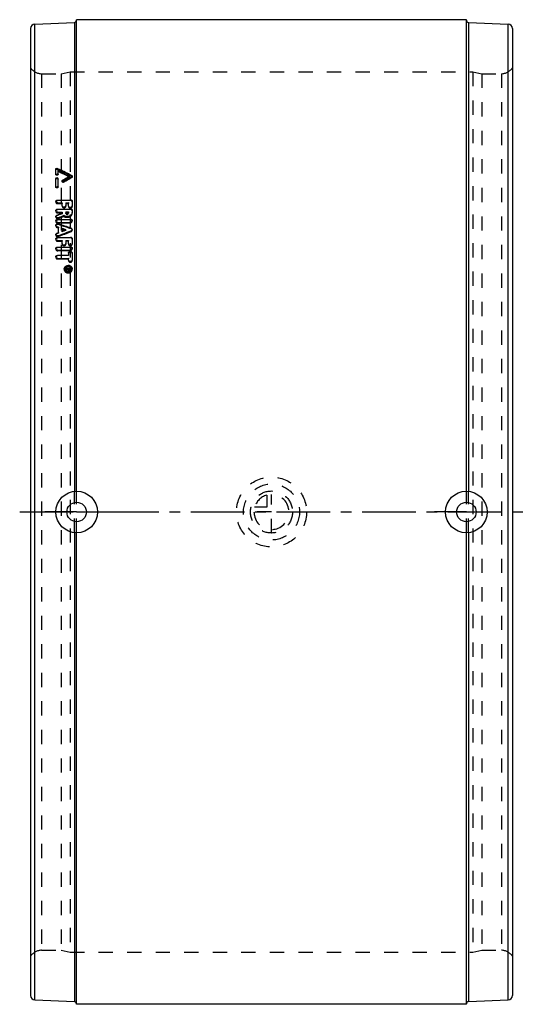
# Model space of a CAD drawing. Header units: millimetres. Extents: x 385 to 615, y 275 to 725.
import ezdxf

# ---------------------------------------------------------------- set-up
doc = ezdxf.new("R2010")
doc.units = ezdxf.units.MM
doc.header["$LTSCALE"] = 65.185185
doc.linetypes.add('CENTER', pattern=[0.6, 0.375, -0.075, 0.075, -0.075])
doc.linetypes.add('HIDDEN', pattern=[0.2, 0.1, -0.1])
for name, color, linetype in [('BOHRUNG', 7, 'CONTINUOUS'), ('KOERPER', 7, 'CONTINUOUS'), ('KONST.EL_MIT_GEO', 7, 'CONTINUOUS'), ('KURVEN', 7, 'CONTINUOUS'), ('L1', 7, 'CONTINUOUS')]:
    doc.layers.add(name, color=color, linetype=linetype)

msp = doc.modelspace()

# ---------------------------------------------------------------- linework, layer by layer
at = {"layer": 'BOHRUNG', "color": 8, "linetype": 'HIDDEN'}
for p, q in [((395.01, 700.3), (404, 700.3)), ((596, 700.3), (604.99, 700.3)), ((395.01, 299.7), (404, 299.7)), ((596, 299.7), (604.99, 299.7))]:
    msp.add_line(p, q, dxfattribs=at)
at = {"layer": 'KOERPER', "color": 7, "linetype": 'Continuous'}
for p, q in [((589, 725), (411, 725)), ((589, 275), (411, 275))]:
    msp.add_line(p, q, dxfattribs=at)
at = {"layer": 'KONST.EL_MIT_GEO', "color": 7, "linetype": 'Continuous'}
for p, q in [((411, 509.5), (411, 725)), ((589, 509.5), (589, 725)), ((390, 721), (390, 279)), ((391.91, 723), (410.04, 723.79)), ((391.91, 277), (391.91, 723)), ((410.04, 723.79), (410.04, 509.45)), ((589.96, 723.79), (589.96, 509.45)), ((589.96, 723.79), (608.09, 723)), ((608.09, 277), (608.09, 723)), ((610, 721), (610, 279)), ((402.3, 656.7), (402.28, 657.05)), ((402.28, 657.05), (403, 656.68)), ((401.49, 654.61), (401.49, 656.74)), ((402.3, 656.7), (403.02, 656.34)), ((402.48, 656.07), (402.48, 654.64)), ((403.63, 655.48), (402.48, 656.07)), ((403, 656.68), (403.72, 656.32)), ((403.02, 656.34), (403.27, 656.21)), ((403.27, 656.21), (403.75, 655.97)), ((405.08, 651.94), (406.11, 652.53)), ((406.65, 652.49), (407.69, 653.08)), ((407.67, 653.43), (407.09, 653.72)), ((408.06, 652.75), (407.57, 652.47)), ((407.69, 653.08), (407.67, 653.43)), ((408.06, 654.12), (408.19, 654.06)), ((408.18, 652.82), (408.06, 652.75)), ((408.08, 653.78), (408.8, 653.41)), ((408.78, 653.17), (408.18, 652.82)), ((408.19, 654.06), (408.78, 653.75)), ((408.8, 653.41), (408.78, 653.75)), ((401.49, 648.81), (401.49, 652.46)), ((402.48, 652.49), (402.48, 648.84)), ((404.56, 651.64), (405.08, 651.94)), ((404.59, 651.3), (404.56, 651.64)), ((404.59, 651.3), (405.62, 651.9)), ((405.76, 651.42), (405.16, 651.07)), ((405.62, 651.9), (406.65, 652.49)), ((406.36, 651.77), (405.76, 651.42)), ((406.97, 652.12), (406.36, 651.77)), ((407.57, 652.47), (406.97, 652.12)), ((402.34, 642.56), (408.13, 642.72)), ((402.34, 642.56), (402.36, 642.24)), ((402.34, 641.25), (404.39, 641.31)), ((408.16, 642.4), (402.36, 642.24)), ((404.39, 641.31), (404.41, 640.99)), ((404.39, 639.99), (404.39, 641.31)), ((406.08, 641.35), (407.29, 641.39)), ((406.08, 641.35), (406.08, 640.03)), ((407.29, 639.85), (407.29, 641.39)), ((408.13, 642.72), (408.16, 642.4)), ((408.98, 642.09), (408.98, 639.89)), ((401.98, 635.69), (402, 635.39)), ((402.34, 638.38), (408.13, 638.54)), ((402.34, 638.38), (402.36, 638.07)), ((402.34, 637.05), (404.39, 637.1)), ((408.16, 638.23), (402.36, 638.07)), ((403.58, 636.33), (404.39, 636.65)), ((404.41, 636.34), (403.87, 636.13)), ((404.39, 636.65), (404.39, 637.1)), ((404.39, 636.65), (404.41, 636.34)), ((406.08, 637.15), (407.29, 637.18)), ((406.08, 637.15), (406.08, 636.78)), ((407.29, 636.81), (407.29, 637.18)), ((408.13, 638.54), (408.16, 638.23)), ((408.98, 637.9), (408.98, 636.86)), ((402.11, 630.33), (402, 630.37)), ((402.69, 630.14), (402.11, 630.33)), ((402.34, 633.74), (408.13, 633.89)), ((402.34, 633.74), (402.36, 633.44)), ((402.34, 632.37), (408.13, 632.52)), ((408.16, 633.59), (402.36, 633.44)), ((402.68, 631.64), (402.7, 631.35)), ((402.69, 627.74), (402.69, 630.14)), ((406.39, 630.13), (405.92, 630.28)), ((408.13, 633.89), (408.16, 633.59)), ((402, 627.47), (402.69, 627.74)), ((402, 627.47), (402.02, 627.19)), ((402.71, 627.45), (402.02, 627.19)), ((402.34, 625.44), (408.13, 625.58)), ((402.69, 627.74), (402.71, 627.45)), ((404.39, 629.57), (404.39, 628.39)), ((404.93, 629.39), (404.39, 629.57)), ((404.39, 628.39), (404.41, 628.11)), ((404.49, 628.14), (404.41, 628.11)), ((405.14, 628.39), (404.49, 628.14)), ((406.03, 629.02), (404.93, 629.39)), ((406.05, 628.74), (405.14, 628.39)), ((406.54, 627.71), (405.9, 627.46)), ((406.03, 629.02), (406.05, 628.74)), ((407.83, 628.2), (406.54, 627.71)), ((408.48, 628.45), (407.83, 628.2)), ((408.5, 629.43), (407.85, 629.64)), ((408.13, 625.58), (408.16, 625.3)), ((408.48, 629.72), (408.5, 629.43)), ((402.34, 625.44), (402.36, 625.16)), ((402.34, 624.04), (404.39, 624.09)), ((402.34, 621.09), (408.13, 621.23)), ((402.34, 621.09), (402.36, 620.82)), ((408.16, 625.3), (402.36, 625.16)), ((404.39, 624.09), (404.41, 623.81)), ((404.39, 622.67), (404.39, 624.09)), ((406.08, 624.13), (407.29, 624.16)), ((406.08, 624.13), (406.08, 622.71)), ((407.29, 622.63), (407.29, 624.16)), ((408.13, 621.23), (408.16, 620.96)), ((408.98, 624.9), (408.98, 622.67)), ((402.34, 619.66), (408.13, 619.8)), ((402.34, 617.35), (407.29, 617.46)), ((402.34, 617.35), (402.36, 617.09)), ((408.16, 620.96), (402.36, 620.82)), ((407.31, 617.2), (402.36, 617.09)), ((407.29, 618.34), (407.31, 618.08)), ((407.29, 618.34), (407.31, 617.2)), ((407.29, 617.46), (407.31, 617.2)), ((408.98, 618.38), (408.98, 615.17)), ((402.34, 615.9), (407.29, 616.02)), ((407.29, 615.13), (407.29, 616.02)), ((405.73, 611.01), (405.74, 610.96)), ((406.15, 611.47), (408.13, 611.52)), ((406.15, 611.23), (406.15, 611.47)), ((406.15, 611.23), (406.98, 611.25)), ((406.15, 610.99), (406.29, 611.02)), ((406.15, 610.99), (406.17, 610.8)), ((406.15, 610.74), (406.15, 610.99)), ((406.25, 610.76), (406.15, 610.74)), ((406.45, 610.8), (406.25, 610.76)), ((406.29, 611.02), (406.84, 611.14)), ((406.6, 610.84), (406.45, 610.8)), ((406.75, 610.87), (406.6, 610.84)), ((406.9, 610.9), (406.75, 610.87)), ((406.84, 611.14), (406.98, 611.17)), ((407.04, 610.93), (406.9, 610.9)), ((406.98, 611.25), (407, 610.92)), ((406.98, 611.17), (406.98, 611.25)), ((408.16, 611.27), (407.04, 611.24)), ((407.26, 611.25), (407.26, 611.13)), ((407.26, 611.13), (407.29, 610.88)), ((407.41, 611.01), (407.71, 611.02)), ((407.41, 611.01), (407.43, 610.76)), ((407.41, 610.76), (407.71, 610.77)), ((407.71, 611.02), (407.73, 610.77)), ((407.85, 611.26), (407.86, 611.18)), ((407.85, 611.14), (407.85, 611.26)), ((407.85, 611.14), (407.87, 610.89)), ((407.87, 611.02), (407.87, 610.89)), ((408.13, 611.52), (408.13, 611.15)), ((408.56, 611.19), (408.55, 611.25)), ((410.04, 490.55), (410.04, 276.21)), ((589.96, 490.55), (589.96, 276.21)), ((411, 275), (411, 490.5)), ((589, 275), (589, 490.5)), ((391.91, 277), (410.04, 276.21)), ((589.96, 276.21), (608.09, 277))]:
    msp.add_line(p, q, dxfattribs=at)
at = {"layer": 'KONST.EL_MIT_GEO', "color": 8, "linetype": 'HIDDEN'}
for p, q in [((395.01, 700.3), (395.01, 299.7)), ((404, 700.3), (408, 701.1)), ((404, 700.3), (404, 299.7)), ((408, 701.1), (408, 298.9)), ((408, 701.1), (592, 701.1)), ((592, 701.1), (592, 298.9)), ((592, 701.1), (596, 700.3)), ((596, 700.3), (596, 299.7)), ((604.99, 700.3), (604.99, 299.7)), ((401.51, 656.39), (401.49, 656.74)), ((401.51, 654.27), (401.49, 654.61)), ((401.51, 654.27), (401.49, 654.61)), ((402.5, 655.72), (402.48, 656.07)), ((402.5, 654.3), (402.48, 654.64)), ((402.48, 654.64), (402.5, 654.3)), ((408.8, 652.82), (408.78, 653.17)), ((409, 653.14), (408.98, 653.48)), ((401.51, 652.12), (401.49, 652.46)), ((401.51, 648.48), (401.49, 648.81)), ((401.51, 648.48), (401.49, 648.81)), ((402.5, 652.15), (402.48, 652.49)), ((402.5, 648.5), (402.48, 648.84)), ((402.48, 648.84), (402.5, 648.5)), ((404.37, 651.33), (404.39, 650.99)), ((405.18, 650.74), (405.16, 651.07)), ((401.49, 641.85), (401.51, 641.53)), ((402.34, 641.25), (402.36, 640.93)), ((402.36, 640.93), (404.41, 640.99)), ((404.39, 639.99), (404.41, 639.67)), ((404.39, 639.99), (404.41, 639.67)), ((406.08, 641.35), (406.11, 641.04)), ((406.08, 640.03), (406.11, 639.72)), ((406.11, 639.72), (406.08, 640.03)), ((406.11, 641.04), (407.31, 641.07)), ((407.29, 641.39), (407.31, 641.07)), ((407.29, 639.85), (407.31, 639.53)), ((407.29, 639.85), (407.31, 639.53)), ((408.98, 642.09), (409, 641.77)), ((409, 639.58), (408.98, 639.89)), ((408.98, 639.89), (409, 639.58)), ((401.49, 637.66), (401.51, 637.35)), ((401.49, 635.03), (401.51, 634.72)), ((402.34, 637.05), (402.36, 636.74)), ((402.36, 636.74), (404.41, 636.8)), ((404.39, 637.1), (404.41, 636.8)), ((404.39, 636.65), (404.41, 636.34)), ((405.09, 635.44), (405.11, 635.14)), ((406.08, 637.15), (406.11, 636.84)), ((406.08, 636.78), (406.11, 636.47)), ((406.11, 636.47), (406.08, 636.78)), ((406.11, 636.84), (407.31, 636.88)), ((407.29, 637.18), (407.31, 636.88)), ((407.29, 636.81), (407.31, 636.51)), ((407.29, 636.81), (407.31, 636.51)), ((408.98, 637.9), (409, 637.59)), ((409, 636.55), (408.98, 636.86)), ((408.98, 636.86), (409, 636.55)), ((401.49, 633), (401.51, 632.7)), ((401.49, 630.94), (401.51, 630.65)), ((402, 630.37), (402.02, 630.08)), ((402.02, 630.08), (402.71, 629.84)), ((402.34, 632.37), (402.36, 632.08)), ((402.36, 632.08), (408.16, 632.23)), ((402.69, 630.14), (402.71, 629.84)), ((402.7, 634.49), (402.72, 634.19)), ((408.13, 632.52), (408.16, 632.23)), ((409, 632.97), (408.98, 633.27)), ((401.49, 626.77), (401.51, 626.49)), ((402.68, 626.21), (402.7, 625.93)), ((402.69, 627.74), (402.71, 627.45)), ((404.39, 629.57), (404.41, 629.28)), ((404.41, 628.11), (404.39, 628.39)), ((408.48, 628.45), (408.5, 628.16)), ((409, 628.85), (408.98, 629.14)), ((401.49, 624.68), (401.51, 624.4)), ((402.34, 624.04), (402.36, 623.76)), ((402.36, 623.76), (404.41, 623.81)), ((404.39, 622.67), (404.41, 622.4)), ((404.39, 622.67), (404.41, 622.4)), ((406.08, 624.13), (406.11, 623.85)), ((406.08, 622.71), (406.11, 622.44)), ((406.11, 622.44), (406.08, 622.71)), ((406.11, 623.85), (407.31, 623.88)), ((407.29, 624.16), (407.31, 623.88)), ((407.29, 622.63), (407.31, 622.36)), ((407.29, 622.63), (407.31, 622.36)), ((408.98, 624.9), (409, 624.62)), ((409, 622.4), (408.98, 622.67)), ((408.98, 622.67), (409, 622.4)), ((401.49, 620.31), (401.51, 620.04)), ((401.49, 616.56), (401.51, 616.3)), ((402.34, 619.66), (402.36, 619.39)), ((402.36, 619.39), (408.16, 619.53)), ((408.13, 619.8), (408.16, 619.53)), ((409, 620.31), (408.98, 620.58)), ((408.98, 618.38), (409, 618.12)), ((402.34, 615.9), (402.36, 615.65)), ((402.36, 615.65), (407.31, 615.76)), ((407.29, 616.02), (407.31, 615.76)), ((407.29, 615.13), (407.31, 614.88)), ((407.29, 615.13), (407.31, 614.88)), ((409, 614.91), (408.98, 615.17)), ((408.98, 615.17), (409, 614.91)), ((405.31, 610.97), (405.33, 610.72)), ((405.74, 610.96), (405.76, 610.76)), ((406.15, 611.47), (406.18, 610.98)), ((406.17, 610.8), (406.18, 610.49)), ((406.18, 611.22), (406.18, 610.98)), ((406.18, 610.98), (407, 611)), ((407, 610.92), (406.18, 610.75)), ((406.18, 610.75), (406.18, 610.49)), ((406.18, 610.49), (407.07, 610.68)), ((407.04, 611.24), (406.98, 611.25)), ((407, 611), (407, 610.92)), ((407.04, 610.93), (407.07, 610.68)), ((407.26, 611.25), (407.26, 611.13)), ((407.29, 611), (407.41, 611.01)), ((407.29, 610.88), (407.29, 611)), ((407.41, 610.76), (407.43, 610.52)), ((407.43, 610.52), (407.73, 610.52)), ((407.71, 611.02), (407.87, 611.02)), ((407.71, 610.77), (407.73, 610.52)), ((407.86, 611.18), (407.86, 611.12)), ((408.13, 611.52), (408.16, 611.27)), ((408.13, 611.15), (408.16, 610.9)), ((408.16, 610.9), (408.13, 611.15)), ((408.58, 611), (408.56, 611.19)), ((409, 611.03), (408.98, 611.28)), ((410.04, 490.55), (410.04, 509.45)), ((411, 490.5), (411, 509.5)), ((589, 490.5), (589, 509.5)), ((589.96, 490.55), (589.96, 509.45)), ((404, 299.7), (408, 298.9)), ((408, 298.9), (592, 298.9)), ((592, 298.9), (596, 299.7))]:
    msp.add_line(p, q, dxfattribs=at)
at = {"layer": 'KONST.EL_MIT_GEO', "color": 2, "linetype": 'CENTER'}
for p, q in [((411, 500), (396.5, 500)), ((411, 500), (425.5, 500)), ((589, 500), (574.5, 500)), ((589, 500), (603.5, 500))]:
    msp.add_line(p, q, dxfattribs=at)
at = {"layer": 'KONST.EL_MIT_GEO', "color": 7, "linetype": 'Continuous'}
for centre, radius in [((411, 500), 9.5), ((589, 500), 9.5), ((411, 500), 4.45), ((589, 500), 4.45)]:
    msp.add_circle(centre, radius, dxfattribs=at)
at = {"layer": 'KONST.EL_MIT_GEO', "color": 8, "linetype": 'HIDDEN'}
for centre, radius, start, end in [((410, 724.79), 1, 340.5556, 360), ((395.01, 706.3), 6, 213.367, 270), ((604.99, 706.3), 6, 270, 326.633), ((74.67, 3.68), 729.81, 62.85113, 63.30786), ((925.92, -248.61), 1039.23, 119.84127, 120.07188), ((402.06, 634.76), 0.546, 172.3666, 183.8957), ((402.06, 630.69), 0.553, 169.3034, 184.5776), ((408.42, 628.8), 0.581, 19.8576, 27.0941), ((408.45, 628.81), 0.551, 3.9802, 19.7716), ((402.1, 620.09), 0.588, 170.9753, 184.4981), ((408.4, 620.26), 0.602, 4.6507, 17.4554), ((402.11, 616.35), 0.601, 171.9069, 184.6619), ((406.72, 610.84), 1.39, 175.0326, 184.754), ((406.82, 610.85), 1.06, 184.758, 194.8113), ((407.5, 610.91), 1.08, 355.0196, 4.7297), ((407.62, 610.92), 1.38, 4.7458, 9.9605), ((395.01, 293.7), 6, 90, 146.633), ((604.99, 293.7), 6, 33.367, 90), ((410, 275.21), 1, 0, 19.4444)]:
    msp.add_arc(centre, radius, start, end, dxfattribs=at)
at = {"layer": 'KONST.EL_MIT_GEO', "color": 7, "linetype": 'Continuous'}
for centre, radius, start, end in [((590, 724.79), 1, 180, 267.5), ((392, 721), 2, 92.5, 180), ((410, 724.79), 1, 272.5, 340.5556), ((608, 721), 2, 0, 87.5), ((74.03, 4.3), 729.85, 62.84886, 63.15353), ((78.61, 10.33), 723.19, 63.02815, 63.28467), ((78.77, 8.79), 724.2, 63.08086, 63.33691), ((75.09, 3.41), 730.96, 62.90129, 63.02837), ((75.26, 1.87), 731.95, 62.95423, 63.08109), ((401.76, 648.81), 0.275, 180.0747, 194.0061), ((401.99, 641.88), 0.501, 183.9242, 192.9788), ((408.18, 641.33), 1.07, 75.7699, 91.5834), ((402.01, 637.7), 0.521, 184.0387, 192.7327), ((408.18, 637.18), 1.05, 75.4249, 91.5286), ((402.03, 633.04), 0.542, 184.1753, 192.4823), ((-164.57, -1089.34), 1812.05, 71.56438, 71.75747), ((408.11, 633.56), 1.03, 271.5308, 280.1074), ((408.18, 632.56), 1.03, 83.1321, 91.4683), ((402.05, 626.81), 0.562, 184.2684, 197.0237), ((408.16, 629.26), 0.866, 291.1113, 299.4961), ((408.24, 628.65), 0.821, 62.5043, 71.5854), ((402.07, 624.72), 0.578, 184.4456, 192.0884), ((404.98, 622.67), 0.593, 180.0785, 192.7151), ((407.88, 622.63), 0.594, 180.0781, 192.7035), ((408.18, 624.3), 1, 74.4476, 91.3587), ((402.08, 620.36), 0.596, 184.6029, 191.9052), ((402.1, 616.61), 0.611, 184.7477, 191.7589), ((408.11, 620.78), 0.987, 271.3937, 280.3793), ((408.18, 619.97), 0.984, 82.5851, 91.3222), ((406.91, 611), 1.62, 138.563, 147.38), ((407.18, 610.75), 1.6, 76.3672, 99.2061), ((407.19, 610.64), 2.08, 76.177, 91.1927), ((407.21, 610.4), 2.07, 83.4873, 91.2318), ((407.91, 615.13), 0.624, 180.073, 192.3951), ((407.26, 610.96), 1.38, 53.1913, 61.45), ((407.33, 611.05), 1.26, 44.4467, 53.1963), ((407.42, 610.78), 1.63, 43.7269, 52.5704), ((406.7, 611.09), 1.39, 184.7835, 195.2207), ((406.73, 611.1), 1.43, 195.291, 205.0873), ((406.85, 611.04), 1.55, 147.3792, 156.5428), ((406.78, 611.12), 1.48, 205.065, 210.5327), ((406.86, 610.79), 1.54, 149.6049, 155.7483), ((406.81, 611.14), 1.51, 210.5294, 214.8387), ((406.9, 610.77), 1.58, 146.4082, 149.6174), ((406.81, 611.1), 1.08, 175.1758, 184.7466), ((406.84, 610.86), 1.09, 194.8812, 204.6223), ((406.97, 610.95), 1.25, 223.5535, 231.1432), ((407.07, 611.37), 1.47, 241.1002, 248.9409), ((407.1, 611.44), 1.54, 248.9531, 256.2754), ((407.1, 611.59), 2.06, 256.0497, 279.224), ((407.11, 611.48), 1.59, 256.2383, 279.2136), ((407.13, 611.24), 1.59, 256.0499, 279.0332), ((407.13, 611.28), 1.63, 278.9787, 293.3684), ((407.14, 611.43), 1.53, 293.8763, 301.6204), ((407.38, 611.1), 1.19, 34.991, 44.3837), ((407.33, 610.99), 1.27, 317.6433, 325.1939), ((407.42, 611.13), 1.14, 25.0694, 34.9879), ((407.29, 611.32), 1.73, 311.2851, 318.8231), ((407.47, 611.15), 1.09, 15.1214, 25.0589), ((407.49, 611.16), 1.07, 346.7756, 15.0477), ((407.49, 610.91), 1.09, 345.336, 355.0196), ((407.49, 610.85), 1.53, 34.3876, 43.6635), ((407.37, 611.26), 1.64, 318.8597, 327.7189), ((407.49, 611.12), 1.5, 30.931, 35.0212), ((407.43, 611.22), 1.56, 327.7165, 336.9434), ((407.51, 611.13), 1.47, 25.4162, 30.9347), ((392, 279), 2, 180, 267.5), ((410, 275.21), 1, 19.4444, 87.5), ((590, 275.21), 1, 92.5, 180), ((608, 279), 2, 272.5, 360)]:
    msp.add_arc(centre, radius, start, end, dxfattribs=at)
for points, knots in [([(401.49, 656.74), (401.49, 656.88), (401.78, 657.15), (402.13, 657.12), (402.28, 657.05)], [0, 0, 0, 0, 0.449779, 1, 1, 1, 1]), ([(401.5, 654.55), (401.49, 654.56), (401.49, 654.58), (401.49, 654.6), (401.49, 654.61)], [0, 0, 0, 0, 0.502423, 1, 1, 1, 1]), ([(401.49, 652.46), (401.49, 652.67), (401.97, 652.99), (402.48, 652.69), (402.48, 652.49)], [0, 0, 0, 0, 0.507334, 1, 1, 1, 1]), ([(402.48, 654.64), (402.48, 654.45), (402.03, 654.15), (401.55, 654.36), (401.5, 654.55)], [0, 0, 0, 0, 0.492945, 1, 1, 1, 1]), ([(401.51, 656.39), (401.51, 656.53), (401.8, 656.8), (402.15, 656.77), (402.3, 656.7)], [0, 0, 0, 0, 0.449782, 1, 1, 1, 1]), ([(401.51, 652.12), (401.51, 652.31), (401.95, 652.61), (402.43, 652.42), (402.49, 652.23)], [0, 0, 0, 0, 0.489046, 1, 1, 1, 1]), ([(408.78, 653.75), (408.81, 653.74), (408.91, 653.68), (408.98, 653.56), (408.98, 653.48)], [0, 0, 0, 0, 0.277318, 1, 1, 1, 1]), ([(402.48, 648.84), (402.48, 648.64), (402.03, 648.32), (401.55, 648.55), (401.5, 648.74)], [0, 0, 0, 0, 0.494037, 1, 1, 1, 1]), ([(404.37, 651.33), (404.36, 651.42), (404.43, 651.55), (404.53, 651.62), (404.56, 651.64)], [0, 0, 0, 0, 0.719682, 1, 1, 1, 1]), ([(405.16, 651.07), (405.01, 650.99), (404.67, 650.94), (404.37, 651.19), (404.37, 651.33)], [0, 0, 0, 0, 0.5512, 1, 1, 1, 1]), ([(401.49, 641.85), (401.48, 642.03), (401.71, 642.44), (402.12, 642.55), (402.34, 642.56)], [0, 0, 0, 0, 0.454077, 1, 1, 1, 1]), ([(402.34, 641.25), (402.15, 641.24), (401.79, 641.32), (401.54, 641.61), (401.5, 641.77)], [0, 0, 0, 0, 0.540003, 1, 1, 1, 1]), ([(402.36, 642.24), (402.29, 642.24), (402.02, 642.2), (401.75, 642.06), (401.63, 641.9)], [0, 0, 0, 0, 0.266095, 1, 1, 1, 1]), ([(406.08, 640.03), (406.08, 639.87), (405.87, 639.51), (405.32, 639.31), (404.73, 639.39), (404.44, 639.7), (404.4, 639.87)], [0, 0, 0, 0, 0.228518, 0.496251, 0.768004, 1, 1, 1, 1]), ([(408.13, 639.21), (407.94, 639.21), (407.59, 639.28), (407.34, 639.57), (407.3, 639.73)], [0, 0, 0, 0, 0.537993, 1, 1, 1, 1]), ([(408.13, 642.72), (408.34, 642.73), (408.75, 642.64), (408.98, 642.26), (408.98, 642.09)], [0, 0, 0, 0, 0.545771, 1, 1, 1, 1]), ([(408.98, 639.89), (408.98, 639.71), (408.74, 639.33), (408.34, 639.21), (408.13, 639.21)], [0, 0, 0, 0, 0.459244, 1, 1, 1, 1]), ([(408.98, 641.91), (408.97, 641.96), (408.86, 642.19), (408.63, 642.32), (408.45, 642.37)], [0, 0, 0, 0, 0.232076, 1, 1, 1, 1]), ([(401.49, 637.66), (401.48, 637.84), (401.7, 638.26), (402.12, 638.38), (402.34, 638.38)], [0, 0, 0, 0, 0.457338, 1, 1, 1, 1]), ([(401.49, 635.03), (401.48, 635.16), (401.58, 635.46), (401.84, 635.64), (401.98, 635.69)], [0, 0, 0, 0, 0.468591, 1, 1, 1, 1]), ([(402.7, 634.49), (402.45, 634.39), (402.02, 634.41), (401.6, 634.69), (401.5, 634.92), (401.49, 635.03)], [0, 0, 0, 0, 0.530495, 0.777753, 1, 1, 1, 1]), ([(402.34, 637.05), (402.15, 637.04), (401.79, 637.12), (401.54, 637.42), (401.5, 637.58)], [0, 0, 0, 0, 0.537178, 1, 1, 1, 1]), ([(402, 635.39), (401.94, 635.36), (401.71, 635.25), (401.54, 635.01), (401.52, 634.83)], [0, 0, 0, 0, 0.274827, 1, 1, 1, 1]), ([(402.36, 638.07), (402.29, 638.07), (402.01, 638.04), (401.75, 637.89), (401.63, 637.73)], [0, 0, 0, 0, 0.265314, 1, 1, 1, 1]), ([(408.98, 636.86), (408.98, 636.49), (408.66, 635.72), (407.59, 635.03), (406.29, 634.9), (405.43, 635.19), (405.09, 635.44)], [0, 0, 0, 0, 0.221062, 0.472638, 0.742607, 1, 1, 1, 1]), ([(406.08, 636.78), (406.08, 636.65), (406.2, 636.45), (406.46, 636.34), (406.76, 636.3), (407.12, 636.41), (407.29, 636.68), (407.29, 636.81)], [0, 0, 0, 0, 0.226083, 0.357418, 0.497091, 0.767702, 1, 1, 1, 1]), ([(406.11, 636.47), (406.11, 636.37), (406.18, 636.22), (406.3, 636.13), (406.33, 636.11)], [0, 0, 0, 0, 0.727707, 1, 1, 1, 1]), ([(406.33, 636.11), (406.51, 636), (406.97, 635.95), (407.31, 636.32), (407.31, 636.51)], [0, 0, 0, 0, 0.534588, 1, 1, 1, 1]), ([(408.13, 638.54), (408.34, 638.55), (408.75, 638.45), (408.98, 638.07), (408.98, 637.9)], [0, 0, 0, 0, 0.542402, 1, 1, 1, 1]), ([(408.98, 637.73), (408.97, 637.78), (408.87, 638.01), (408.63, 638.15), (408.45, 638.2)], [0, 0, 0, 0, 0.23384, 1, 1, 1, 1]), ([(401.49, 633), (401.48, 633.18), (401.7, 633.6), (402.12, 633.73), (402.34, 633.74)], [0, 0, 0, 0, 0.460743, 1, 1, 1, 1]), ([(401.49, 630.94), (401.48, 631.06), (401.55, 631.32), (401.96, 631.66), (402.42, 631.73), (402.68, 631.64)], [0, 0, 0, 0, 0.223721, 0.472255, 1, 1, 1, 1]), ([(402, 630.37), (401.86, 630.41), (401.62, 630.55), (401.5, 630.82), (401.49, 630.94)], [0, 0, 0, 0, 0.526102, 1, 1, 1, 1]), ([(402.34, 632.37), (402.15, 632.37), (401.78, 632.45), (401.54, 632.76), (401.5, 632.92)], [0, 0, 0, 0, 0.534215, 1, 1, 1, 1]), ([(402.7, 631.35), (402.47, 631.42), (401.96, 631.39), (401.56, 631.01), (401.52, 630.8)], [0, 0, 0, 0, 0.529301, 1, 1, 1, 1]), ([(402.36, 633.44), (402.29, 633.44), (402.01, 633.4), (401.75, 633.25), (401.63, 633.08)], [0, 0, 0, 0, 0.264368, 1, 1, 1, 1]), ([(408.13, 633.89), (408.34, 633.89), (408.73, 633.8), (408.97, 633.44), (408.98, 633.27)], [0, 0, 0, 0, 0.537564, 1, 1, 1, 1]), ([(408.97, 633.11), (408.95, 633.17), (408.81, 633.42), (408.52, 633.56), (408.31, 633.58)], [0, 0, 0, 0, 0.233297, 1, 1, 1, 1]), ([(408.98, 633.27), (408.99, 633.14), (408.93, 632.95), (408.82, 632.82), (408.78, 632.78)], [0, 0, 0, 0, 0.733669, 1, 1, 1, 1]), ([(401.49, 626.77), (401.48, 626.92), (401.58, 627.23), (401.85, 627.41), (402, 627.47)], [0, 0, 0, 0, 0.47267, 1, 1, 1, 1]), ([(402.68, 626.21), (402.46, 626.13), (401.98, 626.13), (401.58, 626.45), (401.51, 626.65)], [0, 0, 0, 0, 0.528062, 1, 1, 1, 1]), ([(402.02, 627.19), (401.95, 627.16), (401.73, 627.05), (401.55, 626.82), (401.52, 626.64)], [0, 0, 0, 0, 0.270914, 1, 1, 1, 1]), ([(408.13, 625.58), (408.34, 625.59), (408.76, 625.48), (408.98, 625.09), (408.98, 624.9)], [0, 0, 0, 0, 0.533196, 1, 1, 1, 1]), ([(408.48, 629.72), (408.54, 629.7), (408.78, 629.58), (408.97, 629.33), (408.98, 629.14)], [0, 0, 0, 0, 0.274168, 1, 1, 1, 1]), ([(401.49, 624.68), (401.48, 624.87), (401.69, 625.3), (402.12, 625.44), (402.34, 625.44)], [0, 0, 0, 0, 0.466279, 1, 1, 1, 1]), ([(401.49, 620.31), (401.48, 620.51), (401.68, 620.94), (402.12, 621.08), (402.34, 621.09)], [0, 0, 0, 0, 0.468933, 1, 1, 1, 1]), ([(402.34, 624.04), (402.15, 624.03), (401.78, 624.12), (401.54, 624.44), (401.5, 624.6)], [0, 0, 0, 0, 0.529369, 1, 1, 1, 1]), ([(402.36, 625.16), (402.16, 625.16), (401.79, 625.05), (401.55, 624.71), (401.52, 624.54)], [0, 0, 0, 0, 0.528212, 1, 1, 1, 1]), ([(406.08, 622.71), (406.08, 622.53), (405.89, 622.16), (405.32, 621.93), (404.71, 622.04), (404.44, 622.37), (404.4, 622.54)], [0, 0, 0, 0, 0.234975, 0.497987, 0.7636, 1, 1, 1, 1]), ([(408.98, 622.67), (408.98, 622.49), (408.79, 622.11), (408.22, 621.89), (407.61, 622), (407.34, 622.33), (407.3, 622.5)], [0, 0, 0, 0, 0.235015, 0.497996, 0.763574, 1, 1, 1, 1]), ([(408.13, 621.23), (408.34, 621.23), (408.74, 621.13), (408.97, 620.76), (408.98, 620.58)], [0, 0, 0, 0, 0.529356, 1, 1, 1, 1]), ([(408.98, 624.77), (408.94, 624.95), (408.75, 625.16), (408.51, 625.25), (408.45, 625.27)], [0, 0, 0, 0, 0.728282, 1, 1, 1, 1]), ([(401.49, 616.56), (401.47, 616.76), (401.68, 617.2), (402.12, 617.35), (402.34, 617.35)], [0, 0, 0, 0, 0.471086, 1, 1, 1, 1]), ([(402.34, 619.66), (402.15, 619.66), (401.77, 619.75), (401.54, 620.07), (401.5, 620.24)], [0, 0, 0, 0, 0.527035, 1, 1, 1, 1]), ([(402.36, 620.82), (402.16, 620.82), (401.78, 620.7), (401.55, 620.35), (401.52, 620.18)], [0, 0, 0, 0, 0.526334, 1, 1, 1, 1]), ([(402.36, 617.09), (402.16, 617.08), (401.77, 616.96), (401.54, 616.61), (401.52, 616.43)], [0, 0, 0, 0, 0.524758, 1, 1, 1, 1]), ([(407.29, 618.34), (407.29, 618.53), (407.51, 618.94), (408.13, 619.14), (408.76, 618.97), (408.98, 618.57), (408.98, 618.38)], [0, 0, 0, 0, 0.238502, 0.504104, 0.766709, 1, 1, 1, 1]), ([(408.42, 618.78), (408.17, 618.84), (407.63, 618.79), (407.31, 618.31), (407.31, 618.08)], [0, 0, 0, 0, 0.527969, 1, 1, 1, 1]), ([(408.98, 620.58), (408.99, 620.41), (408.84, 620.02), (408.48, 619.85), (408.29, 619.81)], [0, 0, 0, 0, 0.471071, 1, 1, 1, 1]), ([(408.98, 620.44), (408.93, 620.58), (408.74, 620.83), (408.46, 620.93), (408.31, 620.95)], [0, 0, 0, 0, 0.476349, 1, 1, 1, 1]), ([(408.98, 618.27), (408.94, 618.45), (408.73, 618.67), (408.49, 618.76), (408.42, 618.78)], [0, 0, 0, 0, 0.730324, 1, 1, 1, 1]), ([(402.34, 615.9), (402.15, 615.9), (401.77, 615.99), (401.54, 616.32), (401.5, 616.49)], [0, 0, 0, 0, 0.525135, 1, 1, 1, 1]), ([(406.62, 612.38), (406.52, 612.35), (406.11, 612.2), (405.76, 611.91), (405.58, 611.65)], [0, 0, 0, 0, 0.260568, 1, 1, 1, 1]), ([(406.53, 612.21), (406.31, 612.12), (405.94, 611.84), (405.75, 611.4), (405.74, 611.19)], [0, 0, 0, 0, 0.517842, 1, 1, 1, 1]), ([(408.98, 615.17), (408.98, 614.99), (408.79, 614.61), (408.22, 614.37), (407.61, 614.49), (407.34, 614.82), (407.3, 615)], [0, 0, 0, 0, 0.237323, 0.498571, 0.761931, 1, 1, 1, 1]), ([(407.68, 612.66), (407.79, 612.63), (408.19, 612.5), (408.54, 612.23), (408.72, 611.98)], [0, 0, 0, 0, 0.261858, 1, 1, 1, 1]), ([(406.61, 609.59), (406.5, 609.61), (406.1, 609.75), (405.75, 610.02), (405.57, 610.27)], [0, 0, 0, 0, 0.261524, 1, 1, 1, 1])]:
    msp.add_open_spline(points, degree=3, knots=knots, dxfattribs=at)
at = {"layer": 'KONST.EL_MIT_GEO', "color": 8, "linetype": 'HIDDEN'}
for points, knots in [([(402.5, 654.3), (402.5, 654.09), (402.02, 653.78), (401.51, 654.07), (401.51, 654.27)], [0, 0, 0, 0, 0.506263, 1, 1, 1, 1]), ([(409, 653.14), (409.01, 653.05), (408.94, 652.92), (408.83, 652.84), (408.8, 652.82)], [0, 0, 0, 0, 0.718838, 1, 1, 1, 1]), ([(402.5, 648.5), (402.5, 648.4), (402.36, 648.19), (402.06, 648.11), (401.82, 648.14), (401.61, 648.22), (401.51, 648.38), (401.51, 648.48)], [0, 0, 0, 0, 0.227236, 0.502057, 0.645631, 0.77914, 1, 1, 1, 1]), ([(405.18, 650.74), (405.03, 650.65), (404.7, 650.6), (404.39, 650.85), (404.39, 650.99)], [0, 0, 0, 0, 0.552391, 1, 1, 1, 1]), ([(401.51, 641.53), (401.52, 641.36), (401.77, 641.01), (402.16, 640.93), (402.36, 640.93)], [0, 0, 0, 0, 0.455952, 1, 1, 1, 1]), ([(404.41, 639.67), (404.41, 639.5), (404.58, 639.22), (404.94, 639.07), (405.36, 639.01), (405.87, 639.16), (406.11, 639.54), (406.11, 639.72)], [0, 0, 0, 0, 0.224909, 0.356953, 0.497287, 0.769144, 1, 1, 1, 1]), ([(407.31, 639.53), (407.31, 639.36), (407.48, 639.08), (407.83, 638.92), (408.26, 638.87), (408.77, 639.02), (409, 639.4), (409, 639.58)], [0, 0, 0, 0, 0.225003, 0.357016, 0.4973, 0.769063, 1, 1, 1, 1]), ([(401.51, 637.35), (401.52, 637.18), (401.76, 636.82), (402.16, 636.74), (402.36, 636.74)], [0, 0, 0, 0, 0.45922, 1, 1, 1, 1]), ([(401.51, 634.72), (401.52, 634.62), (401.62, 634.39), (402.04, 634.11), (402.47, 634.09), (402.72, 634.19)], [0, 0, 0, 0, 0.221371, 0.468591, 1, 1, 1, 1]), ([(405.11, 635.14), (405.45, 634.89), (406.31, 634.6), (407.61, 634.73), (408.68, 635.41), (409, 636.19), (409, 636.55)], [0, 0, 0, 0, 0.257355, 0.527225, 0.778842, 1, 1, 1, 1]), ([(401.51, 632.7), (401.52, 632.53), (401.76, 632.17), (402.16, 632.07), (402.36, 632.08)], [0, 0, 0, 0, 0.462625, 1, 1, 1, 1]), ([(401.51, 630.65), (401.52, 630.52), (401.64, 630.26), (401.88, 630.12), (402.02, 630.08)], [0, 0, 0, 0, 0.473872, 1, 1, 1, 1]), ([(408.16, 632.23), (408.37, 632.23), (408.8, 632.36), (409.02, 632.78), (409, 632.97)], [0, 0, 0, 0, 0.538901, 1, 1, 1, 1]), ([(401.51, 626.49), (401.52, 626.38), (401.62, 626.15), (402.03, 625.86), (402.46, 625.84), (402.7, 625.93)], [0, 0, 0, 0, 0.225788, 0.473574, 1, 1, 1, 1]), ([(408.5, 628.16), (408.64, 628.22), (408.9, 628.4), (409.01, 628.71), (409, 628.85)], [0, 0, 0, 0, 0.528741, 1, 1, 1, 1]), ([(401.51, 624.4), (401.53, 624.22), (401.76, 623.85), (402.16, 623.75), (402.36, 623.76)], [0, 0, 0, 0, 0.468145, 1, 1, 1, 1]), ([(404.41, 622.4), (404.41, 622.21), (404.63, 621.81), (405.26, 621.65), (405.88, 621.85), (406.11, 622.25), (406.11, 622.44)], [0, 0, 0, 0, 0.232043, 0.496046, 0.762719, 1, 1, 1, 1]), ([(407.31, 622.36), (407.31, 622.17), (407.53, 621.77), (408.16, 621.61), (408.78, 621.81), (409, 622.21), (409, 622.4)], [0, 0, 0, 0, 0.232085, 0.496051, 0.762684, 1, 1, 1, 1]), ([(401.51, 620.04), (401.53, 619.86), (401.76, 619.49), (402.16, 619.39), (402.36, 619.39)], [0, 0, 0, 0, 0.470781, 1, 1, 1, 1]), ([(408.16, 619.53), (408.38, 619.54), (408.81, 619.68), (409.02, 620.12), (409, 620.31)], [0, 0, 0, 0, 0.530759, 1, 1, 1, 1]), ([(401.51, 616.3), (401.53, 616.12), (401.75, 615.75), (402.16, 615.64), (402.36, 615.65)], [0, 0, 0, 0, 0.472916, 1, 1, 1, 1]), ([(407.17, 612.1), (406.79, 612.09), (406.06, 611.84), (405.73, 611.09), (405.76, 610.76)], [0, 0, 0, 0, 0.526082, 1, 1, 1, 1]), ([(408.57, 611), (408.55, 611.3), (408.18, 611.93), (407.5, 612.11), (407.17, 612.1)], [0, 0, 0, 0, 0.475255, 1, 1, 1, 1]), ([(407.31, 614.88), (407.31, 614.69), (407.52, 614.28), (408.16, 614.11), (408.78, 614.31), (409, 614.72), (409, 614.91)], [0, 0, 0, 0, 0.23439, 0.496297, 0.760686, 1, 1, 1, 1]), ([(405.33, 610.72), (405.37, 610.33), (405.85, 609.52), (406.73, 609.27), (407.17, 609.28)], [0, 0, 0, 0, 0.475706, 1, 1, 1, 1]), ([(407.17, 609.28), (407.65, 609.29), (408.39, 609.58), (408.94, 610.36), (409.02, 610.82), (409, 611.03)], [0, 0, 0, 0, 0.519406, 0.765294, 1, 1, 1, 1]), ([(407.29, 610.88), (407.29, 610.85), (407.3, 610.78), (407.38, 610.78), (407.4, 610.79)], [0, 0, 0, 0, 0.509924, 1, 1, 1, 1]), ([(407.73, 610.52), (407.84, 610.53), (408.04, 610.6), (408.16, 610.8), (408.16, 610.9)], [0, 0, 0, 0, 0.523595, 1, 1, 1, 1]), ([(407.73, 610.77), (407.76, 610.77), (407.81, 610.78), (407.86, 610.83), (407.85, 610.86), (407.84, 610.87)], [0, 0, 0, 0, 0.541021, 0.757944, 1, 1, 1, 1])]:
    msp.add_open_spline(points, degree=3, knots=knots, dxfattribs=at)
at = {"layer": 'KONST.EL_MIT_GEO', "color": 7, "linetype": 'Continuous'}
for points in [[(406.11, 652.53), (406.63, 652.83), (407.15, 653.13), (407.67, 653.43)], [(408.86, 653.22), (408.84, 653.2), (408.81, 653.18), (408.78, 653.17)], [(408.8, 653.41), (408.85, 653.39), (408.9, 653.35), (408.93, 653.31)], [(408.98, 653.48), (408.99, 653.39), (408.93, 653.29), (408.86, 653.22)], [(404.5, 651.24), (404.53, 651.26), (404.55, 651.28), (404.59, 651.3)], [(404.4, 639.87), (404.39, 639.91), (404.39, 639.95), (404.39, 639.99)], [(407.3, 639.73), (407.29, 639.76), (407.29, 639.81), (407.29, 639.85)], [(401.63, 637.73), (401.58, 637.66), (401.54, 637.59), (401.53, 637.51)], [(401.98, 635.69), (402.51, 635.9), (403.05, 636.12), (403.58, 636.33)], [(403.87, 636.13), (403.25, 635.88), (402.62, 635.64), (402, 635.39)], [(405.09, 635.44), (404.29, 635.12), (403.49, 634.8), (402.7, 634.49)], [(401.63, 633.08), (401.58, 633.02), (401.54, 632.94), (401.52, 632.85)], [(405.92, 630.28), (404.85, 630.64), (403.77, 630.99), (402.7, 631.35)], [(407.85, 629.64), (407.37, 629.81), (406.88, 629.97), (406.39, 630.13)], [(408.78, 632.78), (408.65, 632.66), (408.47, 632.57), (408.29, 632.54)], [(405.9, 627.46), (404.83, 627.04), (403.75, 626.63), (402.68, 626.21)], [(404.39, 628.39), (404.93, 628.6), (405.48, 628.81), (406.03, 629.02)], [(408.92, 628.84), (408.85, 628.7), (408.72, 628.58), (408.59, 628.5)], [(408.94, 629.06), (408.87, 629.2), (408.75, 629.31), (408.62, 629.38)], [(408.98, 629.14), (408.99, 629.03), (408.96, 628.93), (408.92, 628.84)], [(405.69, 612.07), (405.87, 612.27), (406.1, 612.43), (406.34, 612.54)], [(406.34, 612.54), (406.59, 612.65), (406.87, 612.71), (407.14, 612.72)], [(406.92, 612.33), (406.79, 612.31), (406.65, 612.27), (406.53, 612.21)], [(407.17, 612.47), (406.98, 612.46), (406.8, 612.43), (406.62, 612.38)], [(408.41, 612.08), (408.13, 612.29), (407.79, 612.41), (407.44, 612.45)], [(407.92, 612.17), (407.81, 612.23), (407.68, 612.28), (407.55, 612.31)], [(405.31, 610.97), (405.29, 611.2), (405.34, 611.44), (405.43, 611.65)], [(405.74, 611.01), (405.75, 610.88), (405.78, 610.76), (405.83, 610.65)], [(405.83, 610.65), (405.94, 610.41), (406.14, 610.21), (406.36, 610.09)], [(405.85, 610.4), (405.9, 610.29), (405.98, 610.18), (406.07, 610.09)], [(406.19, 609.97), (406.35, 609.84), (406.55, 609.75), (406.75, 609.7)], [(407.2, 610.81), (407.14, 610.84), (407.08, 610.88), (407.04, 610.93)], [(407.4, 610.76), (407.33, 610.76), (407.26, 610.78), (407.2, 610.81)], [(407.26, 611.13), (407.26, 611.07), (407.34, 611.01), (407.41, 611.01)], [(407.36, 609.92), (407.5, 609.94), (407.63, 609.98), (407.76, 610.03)], [(407.95, 609.71), (407.78, 609.63), (407.61, 609.58), (407.43, 609.55)], [(407.71, 611.02), (407.77, 611.02), (407.85, 611.08), (407.85, 611.14)], [(407.92, 610.83), (407.85, 610.79), (407.78, 610.77), (407.71, 610.77)], [(407.77, 609.78), (407.96, 609.87), (408.13, 609.98), (408.27, 610.13)], [(408.13, 611.15), (408.13, 611.02), (408.03, 610.89), (407.92, 610.83)], [(407.94, 610.13), (408.11, 610.23), (408.26, 610.38), (408.37, 610.54)], [(408.44, 610.02), (408.29, 609.89), (408.12, 609.79), (407.95, 609.71)], [(408.37, 610.54), (408.44, 610.65), (408.5, 610.78), (408.53, 610.91)], [(408.37, 610.26), (408.45, 610.38), (408.51, 610.5), (408.54, 610.64)], [(408.84, 611.77), (408.92, 611.61), (408.96, 611.45), (408.98, 611.28)], [(408.98, 611.28), (408.99, 611.05), (408.95, 610.82), (408.86, 610.61)]]:
    msp.add_open_spline(points, degree=3, dxfattribs=at)
at = {"layer": 'KONST.EL_MIT_GEO', "color": 8, "linetype": 'HIDDEN'}
for points in [[(408.93, 653.31), (408.97, 653.26), (409, 653.2), (409, 653.14)], [(402.49, 652.23), (402.5, 652.2), (402.5, 652.17), (402.5, 652.15)], [(404.39, 650.99), (404.38, 651.05), (404.4, 651.11), (404.43, 651.16)], [(404.43, 651.16), (404.45, 651.19), (404.48, 651.21), (404.5, 651.24)], [(401.53, 641.69), (401.51, 641.64), (401.51, 641.59), (401.51, 641.53)], [(401.63, 641.9), (401.58, 641.84), (401.55, 641.77), (401.53, 641.69)], [(409, 641.77), (409, 641.82), (409, 641.86), (408.98, 641.91)], [(401.53, 637.51), (401.51, 637.46), (401.51, 637.41), (401.51, 637.35)], [(402.72, 634.19), (403.52, 634.5), (404.31, 634.82), (405.11, 635.14)], [(409, 637.59), (409, 637.64), (409, 637.68), (408.98, 637.73)], [(401.52, 632.85), (401.51, 632.8), (401.51, 632.75), (401.51, 632.7)], [(409, 632.97), (409, 633.02), (408.99, 633.07), (408.97, 633.11)], [(401.52, 626.64), (401.51, 626.59), (401.51, 626.54), (401.51, 626.49)], [(402.7, 625.93), (404.63, 626.68), (406.56, 627.42), (408.5, 628.16)], [(404.41, 629.28), (404.96, 629.1), (405.5, 628.92), (406.05, 628.74)], [(401.52, 624.54), (401.51, 624.49), (401.51, 624.45), (401.51, 624.4)], [(409, 624.62), (409, 624.67), (409, 624.72), (408.98, 624.77)], [(409, 618.12), (409, 618.17), (409, 618.22), (408.98, 618.27)], [(405.46, 611.42), (405.39, 611.28), (405.35, 611.12), (405.34, 610.96)], [(407.07, 610.68), (407.14, 610.58), (407.29, 610.51), (407.43, 610.52)], [(408.98, 611.16), (408.95, 611.36), (408.87, 611.55), (408.75, 611.72)]]:
    msp.add_open_spline(points, degree=3, dxfattribs=at)
at = {"layer": 'KURVEN', "color": 8, "linetype": 'HIDDEN'}
for p, q in [((497.8, 507.69), (497.8, 502.2)), ((500, 490.4), (500, 508)), ((500, 500), (490.4, 500)), ((497.8, 502.2), (492.31, 502.2))]:
    msp.add_line(p, q, dxfattribs=at)
for radius in [16, 12.8, 9.6]:
    msp.add_circle((500, 500), radius, dxfattribs=at)
for start, end in [(180, 90), (105.962, 164.038)]:
    msp.add_arc((500, 500), 8, start, end, dxfattribs=at)
at = {"layer": 'L1', "color": 2, "linetype": 'CENTER'}
msp.add_line((385, 500), (615, 500), dxfattribs=at)

doc.saveas('drawing.dxf')
